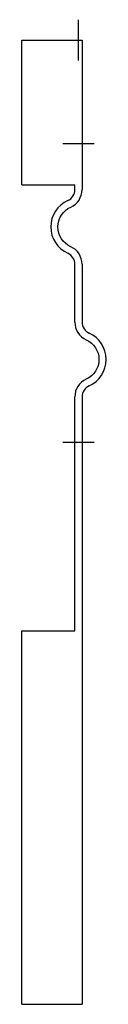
# Model space of a CAD drawing. Extents: x -208 to -173, y 10 to 418.
import ezdxf

# ---------------------------------------------------------------- set-up
doc = ezdxf.new("R2010")
doc.units = 0
doc.header["$LTSCALE"] = 25
doc.header["$MEASUREMENT"] = 0
doc.linetypes.add('ACAD_ISO10W100', pattern=[18, 12, -3, 0, -3])
doc.linetypes.add('AUSGEZOGEN', pattern=[0])
doc.layers.add('CB220', color=7, linetype='AUSGEZOGEN')

msp = doc.modelspace()

# ---------------------------------------------------------------- linework, layer by layer
at = {"layer": 'CB220', "color": 1, "linetype": 'ACAD_ISO10W100'}
for p, q in [((-184.24, 401.04, -909.25), (-184.24, 417.96, -909.25)), ((-177.74, 366.5, -909.25), (-190.74, 366.5, -909.25)), ((-177.74, 242.5, -909.25), (-190.74, 242.5, -909.25))]:
    msp.add_line(p, q, dxfattribs=at)
at = {"layer": 'CB220', "extrusion": (6.12303e-17, 1, 0)}
for p, q in [((-207.74, 409.5, -909.25), (-182.74, 409.5, -909.25)), ((-207.74, 164.5, -909.25), (-185.74, 164.5, -909.25))]:
    msp.add_line(p, q, dxfattribs=at)
at = {"layer": 'CB220'}
for p, q in [((-207.74, 409.5, -909.25), (-182.74, 409.5, -909.25)), ((-207.74, 349.5, -909.25), (-207.74, 409.5, -909.25)), ((-207.74, 349.5, -909.25), (-185.74, 349.5, -909.25)), ((-207.74, 9.5, -909.25), (-207.74, 164.5, -909.25)), ((-207.74, 164.5, -909.25), (-185.74, 164.5, -909.25)), ((-207.74, 9.5, -909.25), (-182.74, 9.5, -909.25))]:
    msp.add_line(p, q, dxfattribs=at)
at = {"layer": 'CB220', "extrusion": (-1, 6.12303e-17, 0)}
for p, q in [((-207.74, 349.5, -909.25), (-207.74, 409.5, -909.25)), ((-185.74, 347.49, -909.25), (-185.74, 349.5, -909.25)), ((-185.74, 292.49, -909.25), (-185.74, 316.51, -909.25)), ((-185.74, 164.5, -909.25), (-185.74, 261.51, -909.25)), ((-207.74, 9.5, -909.25), (-207.74, 164.5, -909.25))]:
    msp.add_line(p, q, dxfattribs=at)
at = {"layer": 'CB220', "extrusion": (1, -6.12303e-17, 0)}
for p, q in [((-182.74, 409.5, -909.25), (-182.74, 347.49, -909.25)), ((-182.74, 316.51, -909.25), (-182.74, 292.49, -909.25)), ((-182.74, 261.51, -909.25), (-182.74, 9.5, -909.25))]:
    msp.add_line(p, q, dxfattribs=at)
at = {"layer": 'CB220', "extrusion": (-6.12303e-17, -1, -1.22461e-16)}
msp.add_line((-207.74, 349.5, -909.25), (-185.74, 349.5, -909.25), dxfattribs=at)
at = {"layer": 'CB220', "extrusion": (-6.12303e-17, -1, 0)}
msp.add_line((-207.74, 9.5, -909.25), (-182.74, 9.5, -909.25), dxfattribs=at)
at = {"layer": 'CB220'}
for centre, radius, start, end in [((-190.74, 347.49, -909.25), 5, 294.3157, 0), ((-190.74, 347.49, -909.25), 8, 294.3157, 0), ((-183.74, 332, -909.25), 12, 114.3157, 245.6843), ((-190.74, 316.51, -909.25), 8, 0, 65.6843), ((-190.74, 316.51, -909.25), 5, 0, 65.6843), ((-177.74, 292.49, -909.25), 8, 180, 245.6843), ((-177.74, 292.49, -909.25), 5, 180, 245.6843), ((-184.74, 277, -909.25), 12, 294.3157, 65.6843), ((-177.74, 261.51, -909.25), 8, 114.3157, 180), ((-177.74, 261.51, -909.25), 5, 114.3157, 180)]:
    msp.add_arc(centre, radius, start, end, dxfattribs=at)
at = {"layer": 'CB220', "extrusion": (0, 0, -1)}
for centre, start, end in [((183.74, 332, 909.25), 294.3157, 65.6843), ((184.74, 277, 909.25), 114.3157, 245.6843)]:
    msp.add_arc(centre, 9, start, end, dxfattribs=at)

doc.saveas('drawing.dxf')
